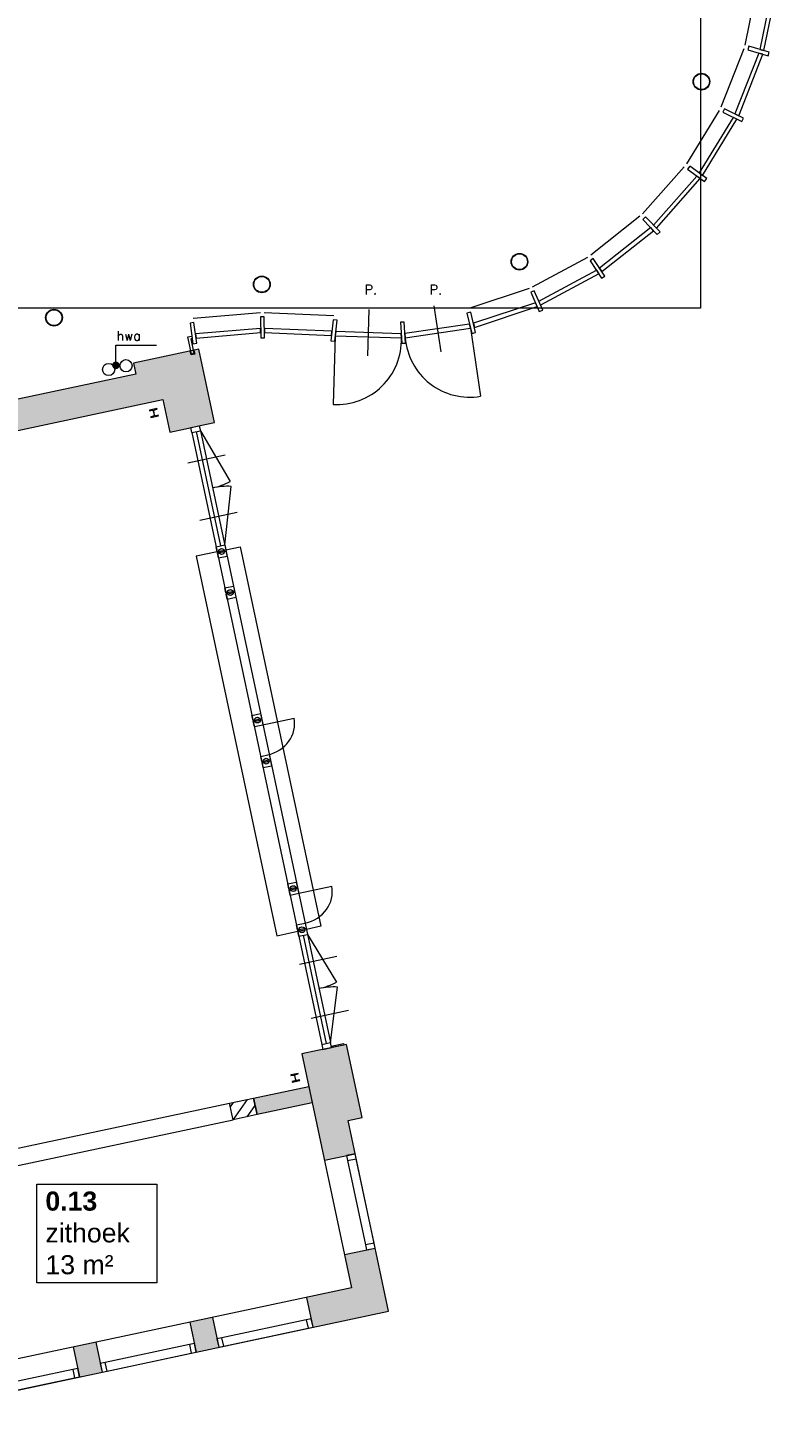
# Model space of a CAD drawing. Header units: millimetres. Extents: x 755778 to 1537169, y 90093 to 392038.
# Tile 39 of 134: x 790828 to 800643, y 324240 to 342581. Entities that reach past the tile are written whole.
import ezdxf
from ezdxf.enums import TextEntityAlignment as Align

# ---------------------------------------------------------------- set-up
doc = ezdxf.new("R2010")
doc.units = ezdxf.units.MM
doc.layers.add('NIV 00', color=7, linetype='Continuous')
doc.layers.add('oppervlaktelijnen', color=6, linetype='Continuous', lineweight=35, plot=False)
doc.layers.add('RUIMTEnr', color=7, linetype='Continuous', lineweight=5)
doc.styles.add('ROMANS', font='romans.shx')
doc.styles.get("Standard").update_dxf_attribs({"font": 'arial.ttf'})

msp = doc.modelspace()

# ---------------------------------------------------------------- hatches: boundary and pattern name
at = {"layer": 'NIV 00', "lineweight": 5}
msp.add_hatch(color=7, dxfattribs=at).paths.add_polyline_path([(792594.3, 337713.3), (792684.7, 337287.9), (792891.1, 337331.7), (793085.7, 337373.1), (793271.6, 337412.6), (793067.8, 338371.2), (792212, 338189.3), (792242.1, 338047.4), (787781.8, 337099.4), (787805.5, 336987.8), (787829.9, 336872.8), (787864.9, 336708.1), (790342.9, 337234.8)])
h = msp.add_hatch(color=7, dxfattribs=at)
edge = h.paths.add_edge_path()
edge.add_arc((791979.6, 338162.1), 50, 180, 540)
h = msp.add_hatch(color=7, dxfattribs=at)
edge = h.paths.add_edge_path()
edge.add_arc((794303.8, 331306), 38, 0, 360)
edge = h.paths.add_edge_path()
edge.add_arc((794418.1, 330768), 38, 0, 360)
edge = h.paths.add_edge_path()
edge.add_arc((793948.7, 332976.4), 38, 0, 360)
edge = h.paths.add_edge_path()
edge.add_arc((793834.4, 333514.4), 38, 0, 360)
edge = h.paths.add_edge_path()
edge.add_arc((793364.9, 335722.8), 38, 0, 360)
edge = h.paths.add_edge_path()
edge.add_arc((793479.3, 335184.9), 38, 0, 360)
h = msp.add_hatch(color=7, dxfattribs=at)
h.dxf.hatch_style = 1
h.paths.add_polyline_path([(795003.5, 329264.6), (794817.6, 329225.1), (794623, 329183.7), (794416.6, 329139.9), (794712.8, 327746.6), (795113.8, 327831.9), (795021.4, 328266.5), (795207.2, 328306)])
h = msp.add_hatch(color=7, dxfattribs=at)
h.dxf.hatch_style = 1
h.paths.add_polyline_path([(794507, 328714.4), (793783.1, 328560.5), (793828.9, 328345.3), (794552.8, 328499.2)])
h = msp.add_hatch(color=7, dxfattribs=at)
h.dxf.hatch_style = 1
h.paths.add_polyline_path([(795376.4, 326596.3), (794975.4, 326510.9), (795067.8, 326076.4), (794480.1, 325951.5), (794563.3, 325560.1), (795552, 325770.3)])
h = msp.add_hatch(color=7, dxfattribs=at)
h.dxf.hatch_style = 1
h.paths.add_polyline_path([(793244.5, 325688.8), (792950.3, 325626.3), (793033.5, 325234.9), (793327.7, 325297.4)])
h.paths.add_polyline_path([(791714.7, 325363.6), (791421.2, 325301.3), (791504.5, 324909.8), (791797.9, 324972.2)])
h.paths.add_polyline_path([(790185.6, 325038.6), (788255, 324628.3), (788358.7, 324140), (788750, 324223.2), (788729.5, 324319.8), (790268.8, 324647.1)])

# ---------------------------------------------------------------- linework, layer by layer
at = {"layer": 'NIV 00', "color": 7, "lineweight": 5}
for p, q in [((800384.8, 343160.1), (800222.5, 342357.7)), ((800588.7, 343138.3), (800419.4, 342300.6)), ((800472.2, 342285.3), (800643.4, 343132.5)), ((800208.6, 342309.6), (799907.8, 341545.7)), ((800405.5, 342252.6), (800091.8, 341455.1)), ((800275.3, 342342.4), (800261.4, 342294.3)), ((800261.4, 342294.3), (800525.5, 342217.8)), ((800539.4, 342265.9), (800275.3, 342342.4)), ((800458.3, 342237.3), (800405.5, 342252.6)), ((800419.4, 342300.6), (800472.2, 342285.3)), ((800525.5, 342217.8), (800539.4, 342265.9)), ((800141.1, 341430.9), (800458.3, 342237.3)), ((799957.2, 341521.4), (799935.1, 341476.5)), ((800203.9, 341399.9), (799957.2, 341521.4)), ((799885.7, 341500.8), (799457.7, 340803.2)), ((800069.7, 341410.3), (799623, 340682)), ((799667.4, 340649.5), (800119, 341386)), ((799935.1, 341476.5), (800181.8, 341355.1)), ((800091.8, 341455.1), (800141.1, 341430.9)), ((800181.8, 341355.1), (800203.9, 341399.9)), ((799428.1, 340762.9), (798882.6, 340148.1)), ((799593.4, 340641.7), (799024.1, 339999.9)), ((799062.1, 339960.1), (799637.8, 340609.2)), ((799502, 340770.7), (799472.5, 340730.4)), ((799472.5, 340730.4), (799694.2, 340567.8)), ((799723.8, 340608.1), (799502, 340770.7)), ((799637.8, 340609.2), (799593.4, 340641.7)), ((799623, 340682), (799667.4, 340649.5)), ((799694.2, 340567.8), (799723.8, 340608.1)), ((798846.4, 340113.6), (798204.2, 339605.4)), ((798920.5, 340108.4), (798884.4, 340073.8)), ((798884.4, 340073.8), (799074.3, 339875)), ((799110.5, 339909.5), (798920.5, 340108.4)), ((798988, 339965.4), (798317.8, 339434.7)), ((798348.3, 339389), (799026, 339925.6)), ((799026, 339925.6), (798988, 339965.4)), ((799024.1, 339999.9), (799062.1, 339960.1)), ((799074.3, 339875), (799110.5, 339909.5)), ((797440.6, 339188.7), (798162.6, 339577.7)), ((798234.7, 339559.6), (798193.1, 339531.9)), ((798193.1, 339531.9), (798345.4, 339303)), ((798387, 339330.7), (798234.7, 339559.6)), ((797522.6, 339000.9), (798276.2, 339407)), ((798306.6, 339361.3), (797544.6, 338950.5)), ((798276.2, 339407), (798306.6, 339361.3)), ((798317.8, 339434.7), (798348.3, 339389)), ((798345.4, 339303), (798387, 339330.7)), ((797394.8, 339168.7), (796616, 338911.8)), ((797462.6, 339138.3), (797416.8, 339118.3)), ((797572.7, 338886.3), (797462.6, 339138.3)), ((797476.8, 338980.9), (796664, 338712.5)), ((797416.8, 339118.3), (797526.8, 338866.3)), ((797498.8, 338930.5), (797476.8, 338980.9)), ((797544.6, 338950.5), (797522.6, 339000.9)), ((797544.6, 338950.5), (797522.6, 339000.9)), ((793873.4, 338850.4), (792993.9, 338777.1)), ((793923.4, 338796.2), (793873.4, 338795.4)), ((793873.4, 338795.4), (793877.9, 338520.4)), ((794833.6, 338812), (793922.5, 338851.2)), ((793927.9, 338521.3), (793923.4, 338796.2)), ((795279.8, 338284.5), (795299.3, 338893.5)), ((796145.2, 338940.6), (796238.3, 338338.5)), ((796628.9, 338858.3), (796580.3, 338846.6)), ((796580.3, 338846.6), (796644.7, 338579.2)), ((796693.3, 338590.9), (796628.9, 338858.3)), ((796676.9, 338659), (797498.8, 338930.5)), ((797526.8, 338866.3), (797572.7, 338886.3)), ((793001.4, 338722.6), (792951.9, 338715.8)), ((792951.9, 338715.8), (792989.5, 338443.4)), ((793039.1, 338450.2), (793001.4, 338722.6)), ((793875.8, 338645.4), (793022, 338574)), ((793029.5, 338519.5), (793876.7, 338590.4)), ((793876.7, 338590.4), (793875.8, 338645.4)), ((794811.2, 338608.2), (793925.8, 338646.2)), ((793925.8, 338646.2), (793926.7, 338591.3)), ((793926.7, 338591.3), (794805.2, 338553.6)), ((794827.6, 338757.3), (794797.6, 338484)), ((794805.2, 338553.6), (794811.2, 338608.2)), ((794877.3, 338751.9), (794827.6, 338757.3)), ((794847.3, 338478.5), (794877.3, 338751.9)), ((794860.9, 338602.8), (794854.9, 338548.1)), ((795718.2, 338575.3), (794860.9, 338602.8)), ((795759, 338728.1), (795709.1, 338725)), ((795709.1, 338725), (795725.8, 338450.5)), ((795775.7, 338453.6), (795759, 338728.1)), ((796615.4, 338700.8), (795768.1, 338578.3)), ((795771.5, 338523.4), (796628.3, 338647.3)), ((796628.3, 338647.3), (796615.4, 338700.8)), ((796628.3, 338647.2), (796756.9, 337756.4)), ((796644.7, 338579.2), (796693.3, 338590.9)), ((796664, 338712.5), (796676.9, 338659)), ((791979.6, 338162.1), (791979.6, 338427.4)), ((791979.6, 338427.4), (792513, 338427.4)), ((792923.8, 338535.2), (792975.8, 338542.4)), ((792971.7, 338309.8), (792923.8, 338535.2)), ((792980, 338512.7), (792959.8, 338509.9)), ((792959.8, 338509.9), (793001, 338316.1)), ((792975.8, 338542.4), (792980, 338512.7)), ((792989.5, 338443.4), (793039.1, 338450.2)), ((793022, 338574), (793029.5, 338519.5)), ((793877.9, 338520.4), (793927.9, 338521.3)), ((794797.6, 338484), (794847.3, 338478.5)), ((794854.9, 338548.1), (794826.1, 337648.6)), ((794854.9, 338548.1), (795721.6, 338520.4)), ((795721.6, 338520.4), (795718.2, 338575.3)), ((795725.8, 338450.5), (795775.7, 338453.6)), ((795768.1, 338578.3), (795771.5, 338523.4)), ((793067.8, 338371.2), (792212, 338189.3)), ((792964, 338298), (792953.6, 338346.9)), ((793012.9, 338308.4), (792964, 338298)), ((793001, 338316.1), (792971.7, 338309.8)), ((793002.5, 338357.3), (793012.9, 338308.4)), ((793271.6, 337412.6), (793067.8, 338371.2)), ((792242.1, 338047.4), (787781.8, 337099.4)), ((792212, 338189.3), (792242.1, 338047.4)), ((790342.9, 337234.8), (792594.3, 337713.3)), ((792594.3, 337713.3), (792684.7, 337287.9)), ((792684.7, 337287.9), (792891.1, 337331.7)), ((792891.1, 337331.7), (793085.7, 337373.1)), ((792961.5, 337346.7), (793073, 337370.4)), ((792975.4, 337281.2), (792961.5, 337346.7)), ((792975.4, 337281.2), (793087, 337304.9)), ((793073, 337370.4), (793087, 337304.9)), ((793085.7, 337373.1), (793271.6, 337412.6)), ((793087, 337304.9), (793478.1, 336638.6)), ((793087, 337304.9), (794791, 329288)), ((792975.4, 337281.2), (794679.5, 329264.3)), ((793031.2, 337293), (793349.4, 335796.2)), ((793411, 336982.6), (792922, 336878.6)), ((793411, 336982.6), (792922, 336878.6)), ((793405.1, 335808.1), (793491.4, 336575.8)), ((793570.1, 336234.3), (793081, 336130.3)), ((793307.5, 335718.8), (793030.7, 335660)), ((793030.7, 335660), (794087.2, 330689.5)), ((793293.6, 335784.4), (793405.1, 335808.1)), ((793307.5, 335718.8), (793293.6, 335784.4)), ((793307.5, 335718.8), (793419, 335742.5)), ((793310.9, 335703.2), (793422.4, 335726.9)), ((793324.8, 335637.6), (793310.9, 335703.2)), ((793324.8, 335637.6), (793436.3, 335661.3)), ((793405.1, 335808.1), (793419, 335742.5)), ((793419, 335742.5), (793607.8, 335782.7)), ((793422.4, 335726.9), (793436.3, 335661.3)), ((793607.8, 335782.7), (794664.3, 330812.2)), ((793408, 335246.4), (793519.5, 335270.1)), ((793421.9, 335180.8), (793408, 335246.4)), ((793421.9, 335180.8), (793533.4, 335204.5)), ((793425.2, 335165.2), (793536.7, 335188.9)), ((793439.1, 335099.7), (793425.2, 335165.2)), ((793439.1, 335099.7), (793550.6, 335123.4)), ((793519.5, 335270.1), (793533.4, 335204.5)), ((793536.7, 335188.9), (793550.6, 335123.4)), ((793763, 333575.9), (793874.5, 333599.6)), ((793776.9, 333510.4), (793763, 333575.9)), ((793776.9, 333510.4), (793888.5, 333534.1)), ((793780.3, 333494.7), (793891.8, 333518.4)), ((793794.2, 333429.2), (793780.3, 333494.7)), ((793794.2, 333429.2), (793905.7, 333452.9)), ((793874.5, 333599.6), (793888.5, 333534.1)), ((793881.3, 333447.7), (794313.8, 333539.6)), ((793891.8, 333518.4), (793905.7, 333452.9)), ((793877.4, 333037.9), (793988.9, 333061.7)), ((793891.3, 332972.4), (793877.4, 333037.9)), ((793891.3, 332972.4), (794002.8, 332996.1)), ((793894.6, 332956.8), (794006.1, 332980.5)), ((793908.6, 332891.2), (793894.6, 332956.8)), ((793908.6, 332891.2), (794020.1, 332914.9)), ((793988.9, 333061.7), (794002.8, 332996.1)), ((794006.1, 332980.5), (794020.1, 332914.9)), ((794232.4, 331367.5), (794343.9, 331391.2)), ((794246.4, 331302), (794232.4, 331367.5)), ((794246.4, 331302), (794357.9, 331325.7)), ((794249.7, 331286.3), (794361.2, 331310)), ((794263.6, 331220.8), (794249.7, 331286.3)), ((794263.6, 331220.8), (794375.1, 331244.5)), ((794343.9, 331391.2), (794357.9, 331325.7)), ((794361.2, 331310), (794375.1, 331244.5)), ((794375.1, 331244.5), (794807.6, 331336.4)), ((794087.2, 330689.5), (794364, 330748.3)), ((794346.8, 330829.5), (794458.3, 330853.2)), ((794360.7, 330764), (794346.8, 330829.5)), ((794360.7, 330764), (794472.2, 330787.7)), ((794364, 330748.3), (794475.5, 330772)), ((794378, 330682.8), (794364, 330748.3)), ((794378, 330682.8), (794489.5, 330706.5)), ((794433.7, 330694.6), (794735.2, 329276.1)), ((794458.3, 330853.2), (794472.2, 330787.7)), ((794664.3, 330812.2), (794475.5, 330772)), ((794475.5, 330772), (794489.5, 330706.5)), ((794489.5, 330706.5), (794872.3, 330079.4)), ((794874.9, 330417.8), (794385.8, 330313.8)), ((794791, 329288), (794885.7, 330016.5)), ((795025.7, 329708.6), (794536.6, 329604.7)), ((794817.6, 329225.1), (794623, 329183.7)), ((794679.5, 329264.3), (794791, 329288)), ((794679.5, 329264.3), (794693.4, 329198.7)), ((794804.9, 329222.4), (794791, 329288)), ((794800.8, 329242), (794962.2, 329276.3)), ((794804.9, 329222.4), (794800.8, 329242)), ((794966.3, 329256.7), (794804.9, 329222.4)), ((795003.5, 329264.6), (794817.6, 329225.1)), ((794962.2, 329276.3), (794966.3, 329256.7)), ((795207.2, 328306), (795003.5, 329264.6)), ((794623, 329183.7), (794416.6, 329139.9)), ((794416.6, 329139.9), (795067.8, 326076.4)), ((794693.4, 329198.7), (794804.9, 329222.4)), ((793783.1, 328560.5), (794507, 328714.4)), ((794507, 328714.4), (794552.8, 328499.2)), ((790309.5, 327822.2), (793470.2, 328494)), ((793470.2, 328494), (793783.1, 328560.5)), ((793516, 328278.8), (793470.2, 328494)), ((793480.4, 328446.2), (793521.5, 328504.9)), ((793518.6, 328279.4), (793703.7, 328543.6)), ((793783.1, 328560.5), (793828.9, 328345.3)), ((793828.9, 328345.3), (793783.1, 328560.5)), ((794552.8, 328499.2), (793828.9, 328345.3)), ((793828.9, 328345.3), (793516, 328278.8)), ((793700.8, 328318.1), (793803.5, 328464.8)), ((790355.2, 327607), (793516, 328278.8)), ((795021.4, 328266.5), (795207.2, 328306)), ((795552, 325770.3), (795021.4, 328266.5)), ((794712.8, 327746.6), (795113.8, 327831.9)), ((795362.5, 326661.8), (795127.7, 327766.4)), ((795016.2, 327742.6), (795251, 326638.1)), ((794975.4, 326510.9), (795376.5, 326596.3)), ((795067.8, 326076.4), (788255, 324628.3)), ((794563.4, 325560), (794480.1, 325951.5)), ((788729.5, 324319.8), (795552, 325770.3)), ((792950.4, 325626.1), (793033.5, 325234.8)), ((793244.5, 325688.8), (793327.7, 325297.6)), ((794474.1, 325657.6), (793369.5, 325423.1)), ((793393.2, 325311.6), (794497.8, 325546.1)), ((791421.3, 325301.1), (791504.5, 324909.8)), ((791714.7, 325363.6), (791797.8, 324972.4)), ((792944.3, 325332.4), (791839.7, 325097.9)), ((791863.4, 324986.4), (792968, 325220.9)), ((791415.2, 325007.4), (790310.6, 324772.9)), ((790334.3, 324661.4), (791438.9, 324895.9))]:
    msp.add_line(p, q, dxfattribs=at)
at = {"layer": 'NIV 00', "linetype": 'ByBlock', "lineweight": 5}
for p, q in [((792517.2, 337594.7), (792419.4, 337573.9)), ((792419.4, 337573.9), (792421.1, 337566.1)), ((792421.1, 337566.1), (792455.8, 337573.5)), ((792472.4, 337495.3), (792437.7, 337487.9)), ((792437.7, 337487.9), (792439.4, 337480)), ((792439.4, 337480), (792537.2, 337500.8)), ((792470, 337564.3), (792481.7, 337509.5)), ((792486.6, 337510.5), (792474.9, 337565.3)), ((792484.2, 337579.5), (792518.9, 337586.9)), ((792535.5, 337508.7), (792500.8, 337501.3)), ((792518.9, 337586.9), (792517.2, 337594.7)), ((792537.2, 337500.8), (792535.5, 337508.7)), ((794368.5, 328885.3), (794270.7, 328864.5)), ((794270.7, 328864.5), (794272.3, 328856.7)), ((794272.3, 328856.7), (794307.1, 328864.1)), ((794335.4, 328870.1), (794370.1, 328877.5)), ((794370.1, 328877.5), (794368.5, 328885.3)), ((794323.7, 328785.8), (794289, 328778.4)), ((794289, 328778.4), (794290.6, 328770.6)), ((794290.6, 328770.6), (794388.4, 328791.4)), ((794321.3, 328854.8), (794332.9, 328800.1)), ((794337.8, 328801.1), (794326.2, 328855.9)), ((794386.8, 328799.2), (794352.1, 328791.9)), ((794388.4, 328791.4), (794386.8, 328799.2))]:
    msp.add_line(p, q, dxfattribs=at)
at = {"layer": 'NIV 00', "color": 7, "linetype": 'ByBlock', "lineweight": 5}
for p, q in [((795113.8, 327831.9), (795002.3, 327808.2)), ((795002.3, 327808.2), (795016.2, 327742.6)), ((795016.2, 327742.6), (795127.7, 327766.4)), ((795127.7, 327766.4), (795113.8, 327831.9)), ((795362.5, 326661.8), (795251, 326638.1)), ((795376.4, 326596.3), (795362.5, 326661.8)), ((795251, 326638.1), (795264.9, 326572.5)), ((795264.9, 326572.5), (795376.4, 326596.3)), ((794539.7, 325671.5), (794474.1, 325657.6)), ((794474.1, 325657.6), (794497.8, 325546.1)), ((794497.8, 325546.1), (794563.4, 325560)), ((794563.4, 325560), (794539.7, 325671.5)), ((793369.5, 325423.1), (793304, 325409.1)), ((793304, 325409.1), (793327.7, 325297.6)), ((793393.2, 325311.6), (793369.5, 325423.1)), ((793009.8, 325346.3), (792944.3, 325332.4)), ((792944.3, 325332.4), (792968, 325220.9)), ((792968, 325220.9), (793033.5, 325234.8)), ((793033.5, 325234.8), (793009.8, 325346.3)), ((793327.7, 325297.6), (793393.2, 325311.6)), ((791480.7, 325021.3), (791415.2, 325007.4)), ((791415.2, 325007.4), (791438.9, 324895.9)), ((791504.5, 324909.8), (791480.7, 325021.3)), ((791839.7, 325097.9), (791774.1, 325084)), ((791774.1, 325084), (791797.8, 324972.5)), ((791863.4, 324986.4), (791839.7, 325097.9)), ((791438.9, 324895.9), (791504.5, 324909.8)), ((791797.8, 324972.5), (791863.4, 324986.4))]:
    msp.add_line(p, q, dxfattribs=at)
at = {"layer": 'NIV 00', "lineweight": 5}
for centre, radius in [((799652.9, 341878.1), 109.5), ((799652.9, 341878.1), 103.7), ((797268.2, 339518.9), 109.5), ((797268.2, 339518.9), 103.7), ((793892.1, 339221.7), 109.5), ((793892.1, 339221.7), 103.7), ((791168.4, 338786.1), 109.5), ((791168.4, 338786.1), 103.7)]:
    msp.add_circle(centre, radius, dxfattribs=at)
at = {"layer": 'NIV 00', "color": 7, "lineweight": 5}
for centre, radius in [((792111.8, 338156.1), 80), ((791884.5, 338107.7), 80), ((793364.9, 335722.8), 38), ((793479.3, 335184.9), 38), ((793834.4, 333514.4), 38), ((793948.7, 332976.4), 38), ((794303.8, 331306), 38), ((794418.1, 330768), 38)]:
    msp.add_circle(centre, radius, dxfattribs=at)
for centre, radius, start, end in [((794875.4, 338493.7), 846.6, 266.66257, 1.8071), ((796613.4, 338588.5), 844.4, 184.42868, 279.78764), ((793050, 337478.9), 943, 282, 297), ((793442.1, 335634.1), 943, 87, 102), ((794444.2, 330919.6), 943, 282, 297), ((794836.3, 329074.8), 943, 87, 102)]:
    msp.add_arc(centre, radius, start, end, dxfattribs=at)
at = {"layer": 'NIV 00', "linetype": 'ByBlock', "lineweight": 5}
for centre, start, end in [((792458.3, 337561.8), 11.99998, 101.99996), ((792469.9, 337507), 282, 11.99998), ((792486.7, 337567.8), 101.99996, 191.99994), ((792498.3, 337513), 191.99994, 282), ((794309.5, 328852.3), 11.99998, 101.99996), ((794337.9, 328858.4), 101.99996, 191.99994), ((794321.2, 328797.6), 282, 11.99998), ((794349.6, 328803.6), 191.99994, 282)]:
    msp.add_arc(centre, 12, start, end, dxfattribs=at)
at = {"layer": 'NIV 00', "color": 7, "lineweight": 5}
for centre in [(793881.3, 333447.7), (794375.1, 331244.5)]:
    msp.add_ellipse(centre, major_axis=(432.5, 91.9), ratio=0.9037357, start_param=-1.5707963, end_param=0, dxfattribs=at)
at = {"layer": 'oppervlaktelijnen', "lineweight": 5}
msp.add_lwpolyline([(787941.8, 348728.1), (799639.7, 348728.1), (799639.7, 338912.3), (787941.8, 338912.3)], close=True, dxfattribs=at)
at = {"layer": 'RUIMTEnr', "lineweight": 5}
msp.add_lwpolyline([(790943.5, 327434), (792517.7, 327434), (792517.7, 326140), (790943.5, 326140)], close=True, dxfattribs=at)

# ---------------------------------------------------------------- texts
at = {"layer": 'NIV 00', "color": 7, "lineweight": 5, "style": 'ROMANS'}
for s, p in [('P.', (795236.8, 339053.1)), ('P.', (796090, 339053.1)), ('hwa', (791986.1, 338448.3))]:
    msp.add_text(s, height=125, dxfattribs=at).set_placement(p, align=Align.BOTTOM_LEFT)
at = {"layer": 'RUIMTEnr', "lineweight": 5, "insert": (791056, 326793.8), "char_height": 250, "attachment_point": 4, "rotation": 0.04243}
msp.add_mtext_dynamic_manual_height_columns('{\\fArial|b1|i0|c0|p34;0.13\\P}zithoek\\P13 m²', width=2951.731, gutter_width=121.2, heights=[0], dxfattribs=at)

doc.saveas('drawing.dxf')
